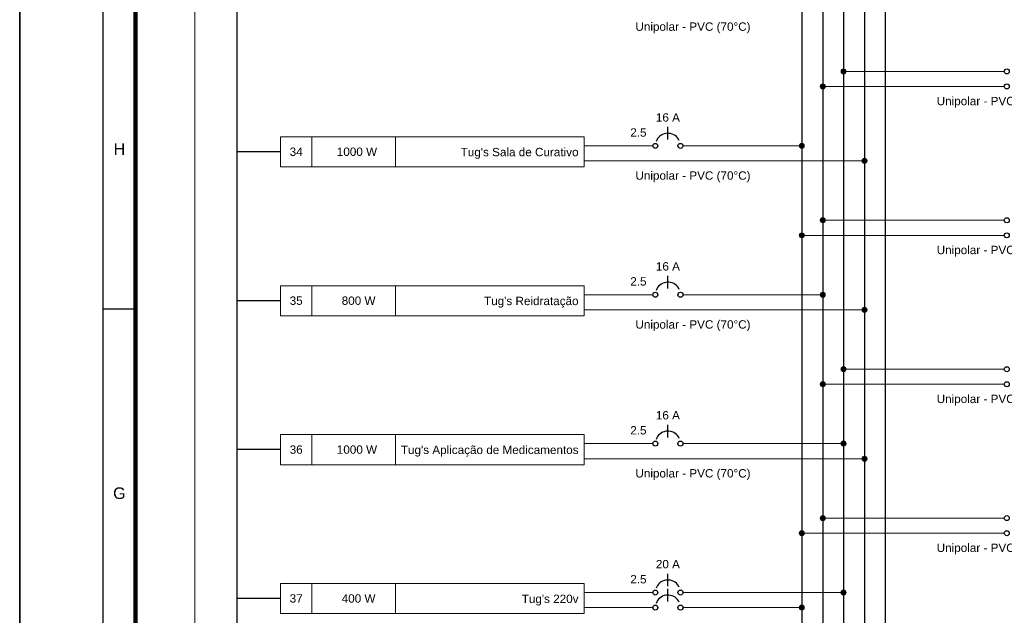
# Model space of a CAD drawing. Extents: x 5066 to 9756, y -2696 to -1109.
# Tile 24 of 208: x 9367 to 9388, y -2650 to -2637. Entities that reach past the tile are written whole.
import ezdxf
from ezdxf.enums import TextEntityAlignment as Align

# ---------------------------------------------------------------- set-up
doc = ezdxf.new("R2010")
doc.units = 0
doc.header["$MEASUREMENT"] = 0
doc.linetypes.add('NULL', pattern=[0])
doc.layers.add('Carimbo', color=2, linetype='CONTINUOUS')
doc.layers.add('Prancha', color=1, linetype='CONTINUOUS')
for name, color, linetype, lineweight in [('DI-Barramento Fase 2', 6, 'CONTINUOUS', 30), ('DI-Barramento Neutro', 6, 'CONTINUOUS', 30), ('DI-Disjuntor', 3, 'CONTINUOUS', 30), ('DI-Fios', 3, 'CONTINUOUS', 30), ('DI-Linhas do diagrama', 3, 'CONTINUOUS', 20), ('DI-Pontilhado', 3, 'CONTINUOUS', 20), ('DI-Textos do diagrama', 2, 'CONTINUOUS', 20)]:
    doc.layers.add(name, color=color, linetype=linetype, lineweight=lineweight)
doc.styles.add('Arial', font='arial.ttf')
doc.styles.add('SWIS', font='swisse.ttf')

# ---------------------------------------------------------------- blocks, each defined once
blk = doc.blocks.new('Folha A0')
at = {"layer": 'Prancha', "color": 1}
for p, q in [((-119.8, 0), (-119.8, 84.1)), ((-118, 0), (-118, 84.1)), ((-117.3, 51.975), (-118, 51.975))]:
    blk.add_line(p, q, dxfattribs=at)
at = {"layer": 'Prancha', "color": 4, "lineweight": 100}
blk.add_line((-117.3, 0.7), (-117.3, 83.4), dxfattribs=at)
at = {"layer": 'Prancha', "color": 1}
blk.add_lwpolyline([(-119.8, 0), (0, 0), (0, 84.1), (-119.8, 84.1)], close=True, dxfattribs=at)
at = {"layer": 'Prancha', "color": 1, "style": 'SWIS'}
for s, p in [('H', (-117.65, 55.228)), ('G', (-117.65, 47.803))]:
    blk.add_text(s, height=0.25, dxfattribs=at).set_placement(p, align=Align.BOTTOM_CENTER)

msp = doc.modelspace()

# ---------------------------------------------------------------- hatches: boundary and pattern name
at = {"layer": 'DI-Linhas do diagrama', "linetype": 'Continuous'}
for points in [[(9385.03, -2638.096), (9385.03, -2638.091), (9385.03, -2638.087), (9385.029, -2638.082), (9385.027, -2638.078), (9385.025, -2638.073), (9385.023, -2638.069), (9385.021, -2638.065), (9385.018, -2638.061), (9385.015, -2638.058), (9385.011, -2638.055), (9385.007, -2638.052), (9385.003, -2638.049), (9384.999, -2638.047), (9384.995, -2638.045), (9384.99, -2638.044), (9384.986, -2638.043), (9384.981, -2638.042), (9384.976, -2638.042), (9384.972, -2638.042), (9384.967, -2638.043), (9384.962, -2638.044), (9384.958, -2638.045), (9384.953, -2638.047), (9384.949, -2638.049), (9384.945, -2638.052), (9384.941, -2638.055), (9384.938, -2638.058), (9384.935, -2638.061), (9384.932, -2638.065), (9384.929, -2638.069), (9384.927, -2638.073), (9384.925, -2638.078), (9384.924, -2638.082), (9384.923, -2638.087), (9384.922, -2638.091), (9384.922, -2638.096), (9384.922, -2638.101), (9384.923, -2638.105), (9384.924, -2638.11), (9384.925, -2638.115), (9384.927, -2638.119), (9384.929, -2638.123), (9384.932, -2638.127), (9384.935, -2638.131), (9384.938, -2638.134), (9384.941, -2638.138), (9384.945, -2638.14), (9384.949, -2638.143), (9384.953, -2638.145), (9384.958, -2638.147), (9384.962, -2638.148), (9384.967, -2638.149), (9384.972, -2638.15), (9384.976, -2638.15), (9384.981, -2638.15), (9384.986, -2638.149), (9384.99, -2638.148), (9384.995, -2638.147), (9384.999, -2638.145), (9385.003, -2638.143), (9385.007, -2638.14), (9385.011, -2638.138), (9385.015, -2638.134), (9385.018, -2638.131), (9385.021, -2638.127), (9385.023, -2638.123), (9385.025, -2638.119), (9385.027, -2638.115), (9385.029, -2638.11), (9385.03, -2638.105), (9385.03, -2638.101)], [(9384.579, -2638.421), (9384.579, -2638.416), (9384.578, -2638.412), (9384.577, -2638.407), (9384.576, -2638.402), (9384.574, -2638.398), (9384.572, -2638.394), (9384.569, -2638.39), (9384.566, -2638.386), (9384.563, -2638.383), (9384.56, -2638.379), (9384.556, -2638.377), (9384.552, -2638.374), (9384.548, -2638.372), (9384.544, -2638.37), (9384.539, -2638.369), (9384.534, -2638.368), (9384.53, -2638.367), (9384.525, -2638.367), (9384.52, -2638.367), (9384.516, -2638.368), (9384.511, -2638.369), (9384.506, -2638.37), (9384.502, -2638.372), (9384.498, -2638.374), (9384.494, -2638.377), (9384.49, -2638.379), (9384.487, -2638.383), (9384.484, -2638.386), (9384.481, -2638.39), (9384.478, -2638.394), (9384.476, -2638.398), (9384.474, -2638.402), (9384.473, -2638.407), (9384.472, -2638.412), (9384.471, -2638.416), (9384.471, -2638.421), (9384.471, -2638.426), (9384.472, -2638.43), (9384.473, -2638.435), (9384.474, -2638.439), (9384.476, -2638.444), (9384.478, -2638.448), (9384.481, -2638.452), (9384.484, -2638.456), (9384.487, -2638.459), (9384.49, -2638.462), (9384.494, -2638.465), (9384.498, -2638.468), (9384.502, -2638.47), (9384.506, -2638.472), (9384.511, -2638.473), (9384.516, -2638.474), (9384.52, -2638.475), (9384.525, -2638.475), (9384.53, -2638.475), (9384.534, -2638.474), (9384.539, -2638.473), (9384.544, -2638.472), (9384.548, -2638.47), (9384.552, -2638.468), (9384.556, -2638.465), (9384.56, -2638.462), (9384.563, -2638.459), (9384.566, -2638.456), (9384.569, -2638.452), (9384.572, -2638.448), (9384.574, -2638.444), (9384.576, -2638.439), (9384.577, -2638.435), (9384.578, -2638.43), (9384.579, -2638.426)], [(9384.128, -2639.703), (9384.128, -2639.698), (9384.127, -2639.693), (9384.126, -2639.688), (9384.125, -2639.684), (9384.123, -2639.68), (9384.121, -2639.675), (9384.118, -2639.671), (9384.115, -2639.668), (9384.112, -2639.664), (9384.109, -2639.661), (9384.105, -2639.658), (9384.101, -2639.656), (9384.097, -2639.653), (9384.092, -2639.652), (9384.088, -2639.65), (9384.083, -2639.649), (9384.078, -2639.649), (9384.074, -2639.648), (9384.069, -2639.649), (9384.064, -2639.649), (9384.06, -2639.65), (9384.055, -2639.652), (9384.051, -2639.653), (9384.047, -2639.656), (9384.043, -2639.658), (9384.039, -2639.661), (9384.035, -2639.664), (9384.032, -2639.668), (9384.029, -2639.671), (9384.027, -2639.675), (9384.025, -2639.68), (9384.023, -2639.684), (9384.021, -2639.688), (9384.02, -2639.693), (9384.02, -2639.698), (9384.02, -2639.703), (9384.02, -2639.707), (9384.02, -2639.712), (9384.021, -2639.717), (9384.023, -2639.721), (9384.025, -2639.725), (9384.027, -2639.73), (9384.029, -2639.734), (9384.032, -2639.737), (9384.035, -2639.741), (9384.039, -2639.744), (9384.043, -2639.747), (9384.047, -2639.749), (9384.051, -2639.752), (9384.055, -2639.753), (9384.06, -2639.755), (9384.064, -2639.756), (9384.069, -2639.756), (9384.074, -2639.757), (9384.078, -2639.756), (9384.083, -2639.756), (9384.088, -2639.755), (9384.092, -2639.753), (9384.097, -2639.752), (9384.101, -2639.749), (9384.105, -2639.747), (9384.109, -2639.744), (9384.112, -2639.741), (9384.115, -2639.737), (9384.118, -2639.734), (9384.121, -2639.73), (9384.123, -2639.725), (9384.125, -2639.721), (9384.126, -2639.717), (9384.127, -2639.712), (9384.128, -2639.707)], [(9385.482, -2640.027), (9385.481, -2640.023), (9385.481, -2640.018), (9385.48, -2640.013), (9385.478, -2640.009), (9385.477, -2640.005), (9385.474, -2640), (9385.472, -2639.996), (9385.469, -2639.993), (9385.466, -2639.989), (9385.462, -2639.986), (9385.459, -2639.983), (9385.455, -2639.981), (9385.45, -2639.978), (9385.446, -2639.977), (9385.442, -2639.975), (9385.437, -2639.974), (9385.432, -2639.973), (9385.427, -2639.973), (9385.423, -2639.973), (9385.418, -2639.974), (9385.413, -2639.975), (9385.409, -2639.977), (9385.405, -2639.978), (9385.4, -2639.981), (9385.396, -2639.983), (9385.393, -2639.986), (9385.389, -2639.989), (9385.386, -2639.993), (9385.383, -2639.996), (9385.381, -2640), (9385.378, -2640.005), (9385.377, -2640.009), (9385.375, -2640.013), (9385.374, -2640.018), (9385.374, -2640.023), (9385.373, -2640.027), (9385.374, -2640.032), (9385.374, -2640.037), (9385.375, -2640.041), (9385.377, -2640.046), (9385.378, -2640.05), (9385.381, -2640.054), (9385.383, -2640.058), (9385.386, -2640.062), (9385.389, -2640.066), (9385.393, -2640.069), (9385.396, -2640.072), (9385.4, -2640.074), (9385.405, -2640.076), (9385.409, -2640.078), (9385.413, -2640.08), (9385.418, -2640.081), (9385.423, -2640.081), (9385.427, -2640.082), (9385.432, -2640.081), (9385.437, -2640.081), (9385.442, -2640.08), (9385.446, -2640.078), (9385.45, -2640.076), (9385.455, -2640.074), (9385.459, -2640.072), (9385.462, -2640.069), (9385.466, -2640.066), (9385.469, -2640.062), (9385.472, -2640.058), (9385.474, -2640.054), (9385.477, -2640.05), (9385.478, -2640.046), (9385.48, -2640.041), (9385.481, -2640.037), (9385.481, -2640.032)], [(9384.579, -2641.309), (9384.579, -2641.304), (9384.578, -2641.3), (9384.577, -2641.295), (9384.576, -2641.29), (9384.574, -2641.286), (9384.572, -2641.282), (9384.569, -2641.278), (9384.566, -2641.274), (9384.563, -2641.271), (9384.56, -2641.267), (9384.556, -2641.265), (9384.552, -2641.262), (9384.548, -2641.26), (9384.544, -2641.258), (9384.539, -2641.257), (9384.534, -2641.256), (9384.53, -2641.255), (9384.525, -2641.255), (9384.52, -2641.255), (9384.516, -2641.256), (9384.511, -2641.257), (9384.506, -2641.258), (9384.502, -2641.26), (9384.498, -2641.262), (9384.494, -2641.265), (9384.49, -2641.267), (9384.487, -2641.271), (9384.484, -2641.274), (9384.481, -2641.278), (9384.478, -2641.282), (9384.476, -2641.286), (9384.474, -2641.29), (9384.473, -2641.295), (9384.472, -2641.3), (9384.471, -2641.304), (9384.471, -2641.309), (9384.471, -2641.314), (9384.472, -2641.318), (9384.473, -2641.323), (9384.474, -2641.327), (9384.476, -2641.332), (9384.478, -2641.336), (9384.481, -2641.34), (9384.484, -2641.344), (9384.487, -2641.347), (9384.49, -2641.35), (9384.494, -2641.353), (9384.498, -2641.356), (9384.502, -2641.358), (9384.506, -2641.36), (9384.511, -2641.361), (9384.516, -2641.362), (9384.52, -2641.363), (9384.525, -2641.363), (9384.53, -2641.363), (9384.534, -2641.362), (9384.539, -2641.361), (9384.544, -2641.36), (9384.548, -2641.358), (9384.552, -2641.356), (9384.556, -2641.353), (9384.56, -2641.35), (9384.563, -2641.347), (9384.566, -2641.344), (9384.569, -2641.34), (9384.572, -2641.336), (9384.574, -2641.332), (9384.576, -2641.327), (9384.577, -2641.323), (9384.578, -2641.318), (9384.579, -2641.314)], [(9384.128, -2641.634), (9384.128, -2641.629), (9384.127, -2641.624), (9384.126, -2641.62), (9384.125, -2641.615), (9384.123, -2641.611), (9384.121, -2641.607), (9384.118, -2641.603), (9384.115, -2641.599), (9384.112, -2641.596), (9384.109, -2641.592), (9384.105, -2641.589), (9384.101, -2641.587), (9384.097, -2641.585), (9384.092, -2641.583), (9384.088, -2641.582), (9384.083, -2641.581), (9384.078, -2641.58), (9384.074, -2641.58), (9384.069, -2641.58), (9384.064, -2641.581), (9384.06, -2641.582), (9384.055, -2641.583), (9384.051, -2641.585), (9384.047, -2641.587), (9384.043, -2641.589), (9384.039, -2641.592), (9384.035, -2641.596), (9384.032, -2641.599), (9384.029, -2641.603), (9384.027, -2641.607), (9384.025, -2641.611), (9384.023, -2641.615), (9384.021, -2641.62), (9384.02, -2641.624), (9384.02, -2641.629), (9384.02, -2641.634), (9384.02, -2641.639), (9384.02, -2641.643), (9384.021, -2641.648), (9384.023, -2641.652), (9384.025, -2641.657), (9384.027, -2641.661), (9384.029, -2641.665), (9384.032, -2641.669), (9384.035, -2641.672), (9384.039, -2641.675), (9384.043, -2641.678), (9384.047, -2641.681), (9384.051, -2641.683), (9384.055, -2641.685), (9384.06, -2641.686), (9384.064, -2641.687), (9384.069, -2641.688), (9384.074, -2641.688), (9384.078, -2641.688), (9384.083, -2641.687), (9384.088, -2641.686), (9384.092, -2641.685), (9384.097, -2641.683), (9384.101, -2641.681), (9384.105, -2641.678), (9384.109, -2641.675), (9384.112, -2641.672), (9384.115, -2641.669), (9384.118, -2641.665), (9384.121, -2641.661), (9384.123, -2641.657), (9384.125, -2641.652), (9384.126, -2641.648), (9384.127, -2641.643), (9384.128, -2641.639)], [(9384.579, -2642.915), (9384.579, -2642.911), (9384.578, -2642.906), (9384.577, -2642.901), (9384.576, -2642.897), (9384.574, -2642.893), (9384.572, -2642.888), (9384.569, -2642.884), (9384.566, -2642.881), (9384.563, -2642.877), (9384.56, -2642.874), (9384.556, -2642.871), (9384.552, -2642.869), (9384.548, -2642.866), (9384.544, -2642.865), (9384.539, -2642.863), (9384.534, -2642.862), (9384.53, -2642.861), (9384.525, -2642.861), (9384.52, -2642.861), (9384.516, -2642.862), (9384.511, -2642.863), (9384.506, -2642.865), (9384.502, -2642.866), (9384.498, -2642.869), (9384.494, -2642.871), (9384.49, -2642.874), (9384.487, -2642.877), (9384.484, -2642.881), (9384.481, -2642.884), (9384.478, -2642.888), (9384.476, -2642.893), (9384.474, -2642.897), (9384.473, -2642.901), (9384.472, -2642.906), (9384.471, -2642.911), (9384.471, -2642.915), (9384.471, -2642.92), (9384.472, -2642.925), (9384.473, -2642.929), (9384.474, -2642.934), (9384.476, -2642.938), (9384.478, -2642.942), (9384.481, -2642.946), (9384.484, -2642.95), (9384.487, -2642.954), (9384.49, -2642.957), (9384.494, -2642.96), (9384.498, -2642.962), (9384.502, -2642.964), (9384.506, -2642.966), (9384.511, -2642.968), (9384.516, -2642.969), (9384.52, -2642.969), (9384.525, -2642.97), (9384.53, -2642.969), (9384.534, -2642.969), (9384.539, -2642.968), (9384.544, -2642.966), (9384.548, -2642.964), (9384.552, -2642.962), (9384.556, -2642.96), (9384.56, -2642.957), (9384.563, -2642.954), (9384.566, -2642.95), (9384.569, -2642.946), (9384.572, -2642.942), (9384.574, -2642.938), (9384.576, -2642.934), (9384.577, -2642.929), (9384.578, -2642.925), (9384.579, -2642.92)], [(9385.482, -2643.24), (9385.481, -2643.236), (9385.481, -2643.231), (9385.48, -2643.226), (9385.478, -2643.222), (9385.477, -2643.217), (9385.474, -2643.213), (9385.472, -2643.209), (9385.469, -2643.205), (9385.466, -2643.202), (9385.462, -2643.199), (9385.459, -2643.196), (9385.455, -2643.193), (9385.45, -2643.191), (9385.446, -2643.189), (9385.442, -2643.188), (9385.437, -2643.187), (9385.432, -2643.186), (9385.427, -2643.186), (9385.423, -2643.186), (9385.418, -2643.187), (9385.413, -2643.188), (9385.409, -2643.189), (9385.405, -2643.191), (9385.4, -2643.193), (9385.396, -2643.196), (9385.393, -2643.199), (9385.389, -2643.202), (9385.386, -2643.205), (9385.383, -2643.209), (9385.381, -2643.213), (9385.378, -2643.217), (9385.377, -2643.222), (9385.375, -2643.226), (9385.374, -2643.231), (9385.374, -2643.236), (9385.373, -2643.24), (9385.374, -2643.245), (9385.374, -2643.25), (9385.375, -2643.254), (9385.377, -2643.259), (9385.378, -2643.263), (9385.381, -2643.267), (9385.383, -2643.271), (9385.386, -2643.275), (9385.389, -2643.279), (9385.393, -2643.282), (9385.396, -2643.285), (9385.4, -2643.287), (9385.405, -2643.289), (9385.409, -2643.291), (9385.413, -2643.293), (9385.418, -2643.294), (9385.423, -2643.294), (9385.427, -2643.294), (9385.432, -2643.294), (9385.437, -2643.294), (9385.442, -2643.293), (9385.446, -2643.291), (9385.45, -2643.289), (9385.455, -2643.287), (9385.459, -2643.285), (9385.462, -2643.282), (9385.466, -2643.279), (9385.469, -2643.275), (9385.472, -2643.271), (9385.474, -2643.267), (9385.477, -2643.263), (9385.478, -2643.259), (9385.48, -2643.254), (9385.481, -2643.25), (9385.481, -2643.245)], [(9385.03, -2644.522), (9385.03, -2644.517), (9385.03, -2644.512), (9385.029, -2644.508), (9385.027, -2644.503), (9385.025, -2644.499), (9385.023, -2644.495), (9385.021, -2644.491), (9385.018, -2644.487), (9385.015, -2644.484), (9385.011, -2644.48), (9385.007, -2644.477), (9385.003, -2644.475), (9384.999, -2644.473), (9384.995, -2644.471), (9384.99, -2644.47), (9384.986, -2644.469), (9384.981, -2644.468), (9384.976, -2644.468), (9384.972, -2644.468), (9384.967, -2644.469), (9384.962, -2644.47), (9384.958, -2644.471), (9384.953, -2644.473), (9384.949, -2644.475), (9384.945, -2644.477), (9384.941, -2644.48), (9384.938, -2644.484), (9384.935, -2644.487), (9384.932, -2644.491), (9384.929, -2644.495), (9384.927, -2644.499), (9384.925, -2644.503), (9384.924, -2644.508), (9384.923, -2644.512), (9384.922, -2644.517), (9384.922, -2644.522), (9384.922, -2644.527), (9384.923, -2644.531), (9384.924, -2644.536), (9384.925, -2644.54), (9384.927, -2644.545), (9384.929, -2644.549), (9384.932, -2644.553), (9384.935, -2644.557), (9384.938, -2644.56), (9384.941, -2644.563), (9384.945, -2644.566), (9384.949, -2644.569), (9384.953, -2644.571), (9384.958, -2644.573), (9384.962, -2644.574), (9384.967, -2644.575), (9384.972, -2644.576), (9384.976, -2644.576), (9384.981, -2644.576), (9384.986, -2644.575), (9384.99, -2644.574), (9384.995, -2644.573), (9384.999, -2644.571), (9385.003, -2644.569), (9385.007, -2644.566), (9385.011, -2644.563), (9385.015, -2644.56), (9385.018, -2644.557), (9385.021, -2644.553), (9385.023, -2644.549), (9385.025, -2644.545), (9385.027, -2644.54), (9385.029, -2644.536), (9385.03, -2644.531), (9385.03, -2644.527)], [(9384.579, -2644.847), (9384.579, -2644.842), (9384.578, -2644.837), (9384.577, -2644.833), (9384.576, -2644.828), (9384.574, -2644.824), (9384.572, -2644.82), (9384.569, -2644.816), (9384.566, -2644.812), (9384.563, -2644.808), (9384.56, -2644.805), (9384.556, -2644.802), (9384.552, -2644.8), (9384.548, -2644.798), (9384.544, -2644.796), (9384.539, -2644.794), (9384.534, -2644.793), (9384.53, -2644.793), (9384.525, -2644.793), (9384.52, -2644.793), (9384.516, -2644.793), (9384.511, -2644.794), (9384.506, -2644.796), (9384.502, -2644.798), (9384.498, -2644.8), (9384.494, -2644.802), (9384.49, -2644.805), (9384.487, -2644.808), (9384.484, -2644.812), (9384.481, -2644.816), (9384.478, -2644.82), (9384.476, -2644.824), (9384.474, -2644.828), (9384.473, -2644.833), (9384.472, -2644.837), (9384.471, -2644.842), (9384.471, -2644.847), (9384.471, -2644.851), (9384.472, -2644.856), (9384.473, -2644.861), (9384.474, -2644.865), (9384.476, -2644.87), (9384.478, -2644.874), (9384.481, -2644.878), (9384.484, -2644.882), (9384.487, -2644.885), (9384.49, -2644.888), (9384.494, -2644.891), (9384.498, -2644.894), (9384.502, -2644.896), (9384.506, -2644.898), (9384.511, -2644.899), (9384.516, -2644.9), (9384.52, -2644.901), (9384.525, -2644.901), (9384.53, -2644.901), (9384.534, -2644.9), (9384.539, -2644.899), (9384.544, -2644.898), (9384.548, -2644.896), (9384.552, -2644.894), (9384.556, -2644.891), (9384.56, -2644.888), (9384.563, -2644.885), (9384.566, -2644.882), (9384.569, -2644.878), (9384.572, -2644.874), (9384.574, -2644.87), (9384.576, -2644.865), (9384.577, -2644.861), (9384.578, -2644.856), (9384.579, -2644.851)], [(9385.03, -2646.128), (9385.03, -2646.124), (9385.03, -2646.119), (9385.029, -2646.114), (9385.027, -2646.11), (9385.025, -2646.105), (9385.023, -2646.101), (9385.021, -2646.097), (9385.018, -2646.093), (9385.015, -2646.09), (9385.011, -2646.087), (9385.007, -2646.084), (9385.003, -2646.081), (9384.999, -2646.079), (9384.995, -2646.077), (9384.99, -2646.076), (9384.986, -2646.075), (9384.981, -2646.074), (9384.976, -2646.074), (9384.972, -2646.074), (9384.967, -2646.075), (9384.962, -2646.076), (9384.958, -2646.077), (9384.953, -2646.079), (9384.949, -2646.081), (9384.945, -2646.084), (9384.941, -2646.087), (9384.938, -2646.09), (9384.935, -2646.093), (9384.932, -2646.097), (9384.929, -2646.101), (9384.927, -2646.105), (9384.925, -2646.11), (9384.924, -2646.114), (9384.923, -2646.119), (9384.922, -2646.124), (9384.922, -2646.128), (9384.922, -2646.133), (9384.923, -2646.138), (9384.924, -2646.142), (9384.925, -2646.147), (9384.927, -2646.151), (9384.929, -2646.155), (9384.932, -2646.159), (9384.935, -2646.163), (9384.938, -2646.167), (9384.941, -2646.17), (9384.945, -2646.173), (9384.949, -2646.175), (9384.953, -2646.177), (9384.958, -2646.179), (9384.962, -2646.181), (9384.967, -2646.182), (9384.972, -2646.182), (9384.976, -2646.182), (9384.981, -2646.182), (9384.986, -2646.182), (9384.99, -2646.181), (9384.995, -2646.179), (9384.999, -2646.177), (9385.003, -2646.175), (9385.007, -2646.173), (9385.011, -2646.17), (9385.015, -2646.167), (9385.018, -2646.163), (9385.021, -2646.159), (9385.023, -2646.155), (9385.025, -2646.151), (9385.027, -2646.147), (9385.029, -2646.142), (9385.03, -2646.138), (9385.03, -2646.133)], [(9385.482, -2646.453), (9385.481, -2646.448), (9385.481, -2646.444), (9385.48, -2646.439), (9385.478, -2646.435), (9385.477, -2646.43), (9385.474, -2646.426), (9385.472, -2646.422), (9385.469, -2646.418), (9385.466, -2646.415), (9385.462, -2646.412), (9385.459, -2646.409), (9385.455, -2646.406), (9385.45, -2646.404), (9385.446, -2646.402), (9385.442, -2646.401), (9385.437, -2646.4), (9385.432, -2646.399), (9385.427, -2646.399), (9385.423, -2646.399), (9385.418, -2646.4), (9385.413, -2646.401), (9385.409, -2646.402), (9385.405, -2646.404), (9385.4, -2646.406), (9385.396, -2646.409), (9385.393, -2646.412), (9385.389, -2646.415), (9385.386, -2646.418), (9385.383, -2646.422), (9385.381, -2646.426), (9385.378, -2646.43), (9385.377, -2646.435), (9385.375, -2646.439), (9385.374, -2646.444), (9385.374, -2646.448), (9385.373, -2646.453), (9385.374, -2646.458), (9385.374, -2646.463), (9385.375, -2646.467), (9385.377, -2646.472), (9385.378, -2646.476), (9385.381, -2646.48), (9385.383, -2646.484), (9385.386, -2646.488), (9385.389, -2646.491), (9385.393, -2646.495), (9385.396, -2646.498), (9385.4, -2646.5), (9385.405, -2646.502), (9385.409, -2646.504), (9385.413, -2646.506), (9385.418, -2646.507), (9385.423, -2646.507), (9385.427, -2646.507), (9385.432, -2646.507), (9385.437, -2646.507), (9385.442, -2646.506), (9385.446, -2646.504), (9385.45, -2646.502), (9385.455, -2646.5), (9385.459, -2646.498), (9385.462, -2646.495), (9385.466, -2646.491), (9385.469, -2646.488), (9385.472, -2646.484), (9385.474, -2646.48), (9385.477, -2646.476), (9385.478, -2646.472), (9385.48, -2646.467), (9385.481, -2646.463), (9385.481, -2646.458)], [(9384.579, -2647.735), (9384.579, -2647.73), (9384.578, -2647.725), (9384.577, -2647.721), (9384.576, -2647.716), (9384.574, -2647.712), (9384.572, -2647.708), (9384.569, -2647.704), (9384.566, -2647.7), (9384.563, -2647.696), (9384.56, -2647.693), (9384.556, -2647.69), (9384.552, -2647.688), (9384.548, -2647.686), (9384.544, -2647.684), (9384.539, -2647.682), (9384.534, -2647.681), (9384.53, -2647.681), (9384.525, -2647.681), (9384.52, -2647.681), (9384.516, -2647.681), (9384.511, -2647.682), (9384.506, -2647.684), (9384.502, -2647.686), (9384.498, -2647.688), (9384.494, -2647.69), (9384.49, -2647.693), (9384.487, -2647.696), (9384.484, -2647.7), (9384.481, -2647.704), (9384.478, -2647.708), (9384.476, -2647.712), (9384.474, -2647.716), (9384.473, -2647.721), (9384.472, -2647.725), (9384.471, -2647.73), (9384.471, -2647.735), (9384.471, -2647.739), (9384.472, -2647.744), (9384.473, -2647.749), (9384.474, -2647.753), (9384.476, -2647.758), (9384.478, -2647.762), (9384.481, -2647.766), (9384.484, -2647.77), (9384.487, -2647.773), (9384.49, -2647.776), (9384.494, -2647.779), (9384.498, -2647.782), (9384.502, -2647.784), (9384.506, -2647.786), (9384.511, -2647.787), (9384.516, -2647.788), (9384.52, -2647.789), (9384.525, -2647.789), (9384.53, -2647.789), (9384.534, -2647.788), (9384.539, -2647.787), (9384.544, -2647.786), (9384.548, -2647.784), (9384.552, -2647.782), (9384.556, -2647.779), (9384.56, -2647.776), (9384.563, -2647.773), (9384.566, -2647.77), (9384.569, -2647.766), (9384.572, -2647.762), (9384.574, -2647.758), (9384.576, -2647.753), (9384.577, -2647.749), (9384.578, -2647.744), (9384.579, -2647.739)], [(9384.128, -2648.06), (9384.128, -2648.055), (9384.127, -2648.05), (9384.126, -2648.046), (9384.125, -2648.041), (9384.123, -2648.037), (9384.121, -2648.033), (9384.118, -2648.029), (9384.115, -2648.025), (9384.112, -2648.021), (9384.109, -2648.018), (9384.105, -2648.015), (9384.101, -2648.013), (9384.097, -2648.011), (9384.092, -2648.009), (9384.088, -2648.007), (9384.083, -2648.006), (9384.078, -2648.006), (9384.074, -2648.006), (9384.069, -2648.006), (9384.064, -2648.006), (9384.06, -2648.007), (9384.055, -2648.009), (9384.051, -2648.011), (9384.047, -2648.013), (9384.043, -2648.015), (9384.039, -2648.018), (9384.035, -2648.021), (9384.032, -2648.025), (9384.029, -2648.029), (9384.027, -2648.033), (9384.025, -2648.037), (9384.023, -2648.041), (9384.021, -2648.046), (9384.02, -2648.05), (9384.02, -2648.055), (9384.02, -2648.06), (9384.02, -2648.064), (9384.02, -2648.069), (9384.021, -2648.074), (9384.023, -2648.078), (9384.025, -2648.083), (9384.027, -2648.087), (9384.029, -2648.091), (9384.032, -2648.094), (9384.035, -2648.098), (9384.039, -2648.101), (9384.043, -2648.104), (9384.047, -2648.107), (9384.051, -2648.109), (9384.055, -2648.111), (9384.06, -2648.112), (9384.064, -2648.113), (9384.069, -2648.114), (9384.074, -2648.114), (9384.078, -2648.114), (9384.083, -2648.113), (9384.088, -2648.112), (9384.092, -2648.111), (9384.097, -2648.109), (9384.101, -2648.107), (9384.105, -2648.104), (9384.109, -2648.101), (9384.112, -2648.098), (9384.115, -2648.094), (9384.118, -2648.091), (9384.121, -2648.087), (9384.123, -2648.083), (9384.125, -2648.078), (9384.126, -2648.074), (9384.127, -2648.069), (9384.128, -2648.064)], [(9385.03, -2649.341), (9385.03, -2649.336), (9385.03, -2649.332), (9385.029, -2649.327), (9385.027, -2649.323), (9385.025, -2649.318), (9385.023, -2649.314), (9385.021, -2649.31), (9385.018, -2649.306), (9385.015, -2649.303), (9385.011, -2649.3), (9385.007, -2649.297), (9385.003, -2649.294), (9384.999, -2649.292), (9384.995, -2649.29), (9384.99, -2649.289), (9384.986, -2649.288), (9384.981, -2649.287), (9384.976, -2649.287), (9384.972, -2649.287), (9384.967, -2649.288), (9384.962, -2649.289), (9384.958, -2649.29), (9384.953, -2649.292), (9384.949, -2649.294), (9384.945, -2649.297), (9384.941, -2649.3), (9384.938, -2649.303), (9384.935, -2649.306), (9384.932, -2649.31), (9384.929, -2649.314), (9384.927, -2649.318), (9384.925, -2649.323), (9384.924, -2649.327), (9384.923, -2649.332), (9384.922, -2649.336), (9384.922, -2649.341), (9384.922, -2649.346), (9384.923, -2649.351), (9384.924, -2649.355), (9384.925, -2649.36), (9384.927, -2649.364), (9384.929, -2649.368), (9384.932, -2649.372), (9384.935, -2649.376), (9384.938, -2649.379), (9384.941, -2649.383), (9384.945, -2649.386), (9384.949, -2649.388), (9384.953, -2649.39), (9384.958, -2649.392), (9384.962, -2649.394), (9384.967, -2649.395), (9384.972, -2649.395), (9384.976, -2649.395), (9384.981, -2649.395), (9384.986, -2649.395), (9384.99, -2649.394), (9384.995, -2649.392), (9384.999, -2649.39), (9385.003, -2649.388), (9385.007, -2649.386), (9385.011, -2649.383), (9385.015, -2649.379), (9385.018, -2649.376), (9385.021, -2649.372), (9385.023, -2649.368), (9385.025, -2649.364), (9385.027, -2649.36), (9385.029, -2649.355), (9385.03, -2649.351), (9385.03, -2649.346)], [(9384.128, -2649.666), (9384.128, -2649.661), (9384.127, -2649.657), (9384.126, -2649.652), (9384.125, -2649.648), (9384.123, -2649.643), (9384.121, -2649.639), (9384.118, -2649.635), (9384.115, -2649.631), (9384.112, -2649.628), (9384.109, -2649.625), (9384.105, -2649.622), (9384.101, -2649.619), (9384.097, -2649.617), (9384.092, -2649.615), (9384.088, -2649.614), (9384.083, -2649.613), (9384.078, -2649.612), (9384.074, -2649.612), (9384.069, -2649.612), (9384.064, -2649.613), (9384.06, -2649.614), (9384.055, -2649.615), (9384.051, -2649.617), (9384.047, -2649.619), (9384.043, -2649.622), (9384.039, -2649.625), (9384.035, -2649.628), (9384.032, -2649.631), (9384.029, -2649.635), (9384.027, -2649.639), (9384.025, -2649.643), (9384.023, -2649.648), (9384.021, -2649.652), (9384.02, -2649.657), (9384.02, -2649.661), (9384.02, -2649.666), (9384.02, -2649.671), (9384.02, -2649.676), (9384.021, -2649.68), (9384.023, -2649.685), (9384.025, -2649.689), (9384.027, -2649.693), (9384.029, -2649.697), (9384.032, -2649.701), (9384.035, -2649.704), (9384.039, -2649.708), (9384.043, -2649.71), (9384.047, -2649.713), (9384.051, -2649.715), (9384.055, -2649.717), (9384.06, -2649.718), (9384.064, -2649.719), (9384.069, -2649.72), (9384.074, -2649.72), (9384.078, -2649.72), (9384.083, -2649.719), (9384.088, -2649.718), (9384.092, -2649.717), (9384.097, -2649.715), (9384.101, -2649.713), (9384.105, -2649.71), (9384.109, -2649.708), (9384.112, -2649.704), (9384.115, -2649.701), (9384.118, -2649.697), (9384.121, -2649.693), (9384.123, -2649.689), (9384.125, -2649.685), (9384.126, -2649.68), (9384.127, -2649.676), (9384.128, -2649.671)]]:
    msp.add_hatch(color=7, dxfattribs=at).paths.add_polyline_path(points)

# ---------------------------------------------------------------- linework, layer by layer
at = {"layer": 'Carimbo', "color": 116, "true_color": 0x136734}
msp.add_line((9385.879, -2691.726), (9385.879, -2614.328), dxfattribs=at)
at = {"layer": 'Carimbo', "color": 252, "true_color": 0x939598}
msp.add_line((9384.074, -2615.465), (9384.074, -2691.726), dxfattribs=at)
at = {"layer": 'Carimbo', "color": 242, "true_color": 0xcd2027}
msp.add_line((9384.976, -2615.465), (9384.976, -2691.726), dxfattribs=at)
at = {"layer": 'DI-Barramento Fase 2', "color": 250, "true_color": 0x1e1e1e}
msp.add_line((9384.525, -2615.465), (9384.525, -2691.726), dxfattribs=at)
at = {"layer": 'DI-Barramento Neutro', "color": 142}
msp.add_line((9385.427, -2614.328), (9385.427, -2691.726), dxfattribs=at)
at = {"layer": 'DI-Disjuntor'}
for p, q in [((9381.186, -2639.567), (9381.186, -2639.296)), ((9381.186, -2642.78), (9381.186, -2642.509)), ((9381.186, -2645.993), (9381.186, -2645.722)), ((9381.186, -2649.206), (9381.186, -2648.935)), ((9381.186, -2649.531), (9381.186, -2649.26))]:
    msp.add_line(p, q, dxfattribs=at)
for points in [[(9381.431, -2639.588), (9381.414, -2639.557), (9381.393, -2639.528), (9381.369, -2639.503), (9381.341, -2639.481), (9381.311, -2639.462), (9381.278, -2639.448), (9381.244, -2639.438), (9381.209, -2639.433), (9381.174, -2639.432), (9381.139, -2639.436), (9381.104, -2639.444), (9381.071, -2639.457), (9381.04, -2639.474), (9381.012, -2639.495), (9380.986, -2639.52), (9380.964, -2639.547), (9380.946, -2639.577), (9380.931, -2639.61)], [(9381.431, -2642.801), (9381.414, -2642.77), (9381.393, -2642.741), (9381.369, -2642.716), (9381.341, -2642.694), (9381.311, -2642.675), (9381.278, -2642.661), (9381.244, -2642.651), (9381.209, -2642.646), (9381.174, -2642.645), (9381.139, -2642.649), (9381.104, -2642.657), (9381.071, -2642.67), (9381.04, -2642.687), (9381.012, -2642.708), (9380.986, -2642.732), (9380.964, -2642.76), (9380.946, -2642.79), (9380.931, -2642.823)], [(9381.431, -2646.014), (9381.414, -2645.983), (9381.393, -2645.954), (9381.369, -2645.929), (9381.341, -2645.907), (9381.311, -2645.888), (9381.278, -2645.874), (9381.244, -2645.864), (9381.209, -2645.859), (9381.174, -2645.858), (9381.139, -2645.862), (9381.104, -2645.87), (9381.071, -2645.883), (9381.04, -2645.9), (9381.012, -2645.921), (9380.986, -2645.945), (9380.964, -2645.973), (9380.946, -2646.003), (9380.931, -2646.036)], [(9381.431, -2649.227), (9381.414, -2649.196), (9381.393, -2649.167), (9381.369, -2649.142), (9381.341, -2649.119), (9381.311, -2649.101), (9381.278, -2649.087), (9381.244, -2649.077), (9381.209, -2649.071), (9381.174, -2649.071), (9381.139, -2649.075), (9381.104, -2649.083), (9381.071, -2649.096), (9381.04, -2649.113), (9381.012, -2649.134), (9380.986, -2649.158), (9380.964, -2649.186), (9380.946, -2649.216), (9380.931, -2649.249)], [(9381.431, -2649.552), (9381.414, -2649.521), (9381.393, -2649.492), (9381.369, -2649.466), (9381.341, -2649.444), (9381.311, -2649.426), (9381.278, -2649.412), (9381.244, -2649.402), (9381.209, -2649.396), (9381.174, -2649.396), (9381.139, -2649.399), (9381.104, -2649.408), (9381.071, -2649.421), (9381.04, -2649.438), (9381.012, -2649.459), (9380.986, -2649.483), (9380.964, -2649.511), (9380.946, -2649.541), (9380.931, -2649.574)]]:
    msp.add_lwpolyline(points, dxfattribs=at)
for centre in [(9388.496, -2638.096), (9388.496, -2638.421), (9380.915, -2639.703), (9381.456, -2639.703), (9388.496, -2641.309), (9388.496, -2641.634), (9380.915, -2642.915), (9381.456, -2642.915), (9388.496, -2644.522), (9388.496, -2644.847), (9380.915, -2646.128), (9381.456, -2646.128), (9388.496, -2647.735), (9388.496, -2648.06), (9380.915, -2649.341), (9381.456, -2649.341), (9380.915, -2649.666), (9381.456, -2649.666)]:
    msp.add_circle(centre, 0.0541, dxfattribs=at)
at = {"layer": 'DI-Fios'}
for p, q in [((9371.894, -2692.809), (9371.894, -2618.028)), ((9372.83, -2639.832), (9371.894, -2639.832)), ((9372.83, -2643.045), (9371.894, -2643.045)), ((9372.83, -2646.258), (9371.894, -2646.258)), ((9372.83, -2649.471), (9371.894, -2649.471))]:
    msp.add_line(p, q, dxfattribs=at)
at = {"layer": 'DI-Linhas do diagrama'}
for p, q in [((9384.976, -2638.096), (9388.442, -2638.096)), ((9384.525, -2638.421), (9388.442, -2638.421)), ((9379.381, -2639.508), (9372.83, -2639.508)), ((9372.83, -2639.508), (9372.83, -2640.157)), ((9373.507, -2640.157), (9373.507, -2639.508)), ((9375.312, -2640.157), (9375.312, -2639.508)), ((9379.381, -2640.157), (9379.381, -2639.508)), ((9379.381, -2639.703), (9380.861, -2639.703)), ((9384.074, -2639.703), (9381.511, -2639.703)), ((9379.381, -2640.027), (9385.427, -2640.027)), ((9372.83, -2640.157), (9379.381, -2640.157)), ((9384.525, -2641.309), (9388.442, -2641.309)), ((9384.074, -2641.634), (9388.442, -2641.634)), ((9379.381, -2642.72), (9372.83, -2642.72)), ((9372.83, -2642.72), (9372.83, -2643.37)), ((9373.507, -2643.37), (9373.507, -2642.72)), ((9375.312, -2643.37), (9375.312, -2642.72)), ((9379.381, -2643.37), (9379.381, -2642.72)), ((9379.381, -2642.915), (9380.861, -2642.915)), ((9384.525, -2642.915), (9381.511, -2642.915)), ((9379.381, -2643.24), (9385.427, -2643.24)), ((9372.83, -2643.37), (9379.381, -2643.37)), ((9384.976, -2644.522), (9388.442, -2644.522)), ((9384.525, -2644.847), (9388.442, -2644.847)), ((9379.381, -2645.933), (9372.83, -2645.933)), ((9372.83, -2645.933), (9372.83, -2646.583)), ((9373.507, -2646.583), (9373.507, -2645.933)), ((9375.312, -2646.583), (9375.312, -2645.933)), ((9379.381, -2646.583), (9379.381, -2645.933)), ((9379.381, -2646.128), (9380.861, -2646.128)), ((9384.976, -2646.128), (9381.511, -2646.128)), ((9379.381, -2646.453), (9385.427, -2646.453)), ((9372.83, -2646.583), (9379.381, -2646.583)), ((9384.525, -2647.735), (9388.442, -2647.735)), ((9384.074, -2648.06), (9388.442, -2648.06)), ((9379.381, -2649.146), (9372.83, -2649.146)), ((9372.83, -2649.146), (9372.83, -2649.796)), ((9373.507, -2649.796), (9373.507, -2649.146)), ((9375.312, -2649.796), (9375.312, -2649.146)), ((9379.381, -2649.796), (9379.381, -2649.146)), ((9379.381, -2649.341), (9380.861, -2649.341)), ((9384.976, -2649.341), (9381.511, -2649.341)), ((9372.83, -2649.796), (9379.381, -2649.796)), ((9379.381, -2649.666), (9380.861, -2649.666)), ((9384.074, -2649.666), (9381.511, -2649.666))]:
    msp.add_line(p, q, dxfattribs=at)
for centre in [(9384.976, -2638.096), (9384.976, -2638.096), (9384.525, -2638.421), (9384.525, -2638.421), (9384.074, -2639.703), (9384.074, -2639.703), (9385.427, -2640.027), (9385.427, -2640.027), (9384.525, -2641.309), (9384.525, -2641.309), (9384.074, -2641.634), (9384.074, -2641.634), (9384.525, -2642.915), (9384.525, -2642.915), (9385.427, -2643.24), (9385.427, -2643.24), (9384.976, -2644.522), (9384.976, -2644.522), (9384.525, -2644.847), (9384.525, -2644.847), (9384.976, -2646.128), (9384.976, -2646.128), (9385.427, -2646.453), (9385.427, -2646.453), (9384.525, -2647.735), (9384.525, -2647.735), (9384.074, -2648.06), (9384.074, -2648.06), (9384.976, -2649.341), (9384.976, -2649.341), (9384.074, -2649.666), (9384.074, -2649.666)]:
    msp.add_circle(centre, 0.0541, dxfattribs=at)
at = {"layer": 'DI-Pontilhado'}
msp.add_line((9370.98, -2612.884), (9370.98, -2693.351), dxfattribs=at)

# ---------------------------------------------------------------- block references
at = {"layer": 'Prancha'}
msp.add_blockref('Folha A0', (9487.006, -2695.2), dxfattribs=at)

# ---------------------------------------------------------------- texts
at = {"layer": 'DI-Textos do diagrama', "linetype": 'NULL', "char_height": 0.1805, "line_spacing_factor": 0.6, "style": 'Arial'}
for s, insert, width, attachment_point in [('Unipolar - PVC (70%%dC)', (9381.727, -2637.275), 4.95924, 8), ('Unipolar - PVC (70%%dC)', (9388.225, -2638.881), 4.95924, 8), ('16 A', (9381.186, -2639.183), 1.03967, 8), ('2.5', (9380.725, -2639.508), 0.70258, 9), ('34', (9373.169, -2639.923), 0.56216, 8), ('  1000 W', (9374.41, -2639.923), 2.02259, 8), ("Tug's Sala de Curativo", (9379.259, -2639.982), 5.09694, 9), ('Unipolar - PVC (70%%dC)', (9381.727, -2640.488), 4.95924, 8), ('Unipolar - PVC (70%%dC)', (9388.225, -2642.094), 4.95924, 8), ('16 A', (9381.186, -2642.396), 1.03967, 8), ('2.5', (9380.725, -2642.72), 0.70258, 9), ('35', (9373.169, -2643.136), 0.56216, 8), ('   800 W', (9374.41, -2643.136), 1.88192, 8), ("Tug's Reidratação", (9379.259, -2643.195), 4.08565, 9), ('Unipolar - PVC (70%%dC)', (9381.727, -2643.701), 4.95924, 8), ('Unipolar - PVC (70%%dC)', (9388.225, -2645.307), 4.95924, 8), ('16 A', (9381.186, -2645.608), 1.03967, 8), ('2.5', (9380.725, -2645.933), 0.70258, 9), ('36', (9373.169, -2646.349), 0.56216, 8), ('  1000 W', (9374.41, -2646.349), 2.02259, 8), ("Tug's Aplicação de Medicamentos", (9379.259, -2646.408), 7.68144, 9), ('Unipolar - PVC (70%%dC)', (9381.727, -2646.913), 4.95924, 8), ('Unipolar - PVC (70%%dC)', (9388.225, -2648.52), 4.95924, 8), ('20 A', (9381.186, -2648.821), 1.03967, 8), ('2.5', (9380.725, -2649.146), 0.70258, 9), ('37', (9373.169, -2649.561), 0.56216, 8), ('   400 W', (9374.41, -2649.561), 1.88192, 8), ("Tug's 220v", (9379.259, -2649.621), 2.45642, 9)]:
    msp.add_mtext(s, dxfattribs=dict(at, insert=insert, width=width, attachment_point=attachment_point))

doc.saveas('drawing.dxf')
